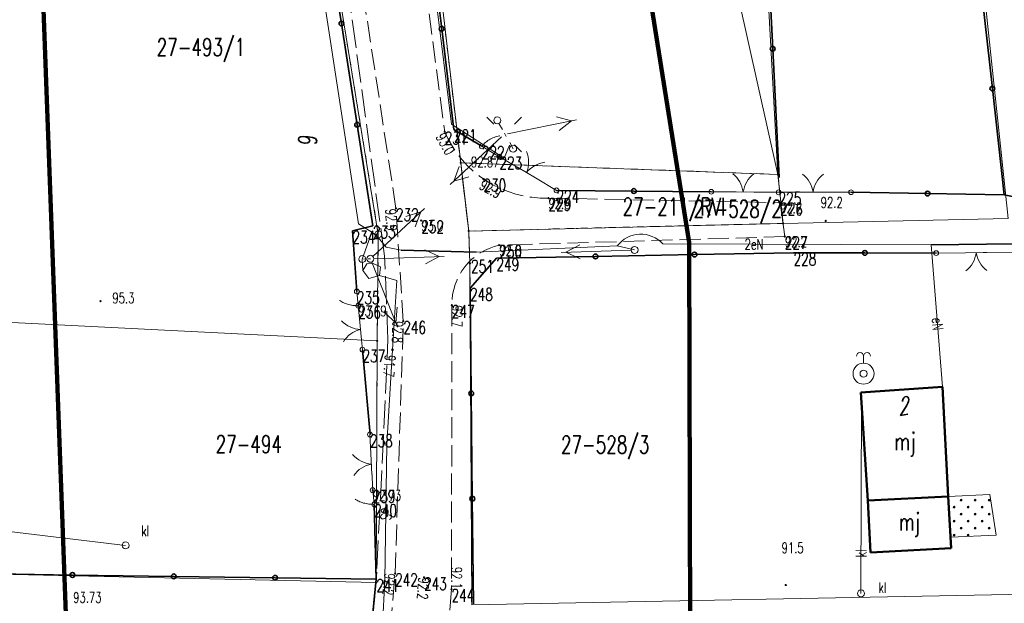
# Model space of a CAD drawing. Header units: metres. Extents: x 7542868 to 7543894, y 5828497 to 5830561.
# Tile 50 of 66: x 7543085 to 7543155, y 5830393 to 5830434. Entities that reach past the tile are written whole.
import ezdxf
from ezdxf.enums import TextEntityAlignment as Align

# ---------------------------------------------------------------- set-up
doc = ezdxf.new("R2010")
doc.units = ezdxf.units.M
for name, pattern in [('1', [0]), ('2_1', [0]), ('2_14', [1, -1]), ('2_KTJZ01', [2, 1.5, -0.5]), ('3_14', [1, -1]), ('3_EGBB01', [0]), ('3_EGBW14', [0]), ('4_1', [0]), ('4_SUOP03_03', [0]), ('4_SUOP03_13', [0]), ('4_SUPE_01', [0]), ('4_SUPK_01', [0]), ('4_SUPT_P_01', [2.5, 2, -0.5]), ('4_SUSM03_02', [0]), ('GDE', [0]), ('GUK', [2, 1.5, -0.5]), ('GUZ', [1, 0.5, -0.5])]:
    doc.linetypes.add(name, pattern=pattern)
doc.layers.get('0').update_dxf_attribs({"color": 250, "linetype": 'CONTINUOUS', "lineweight": 100})
for name, color, linetype, lineweight in [('Dzialki', 7, 'GDE', 18), ('EADTD_T_0', 7, 'CONTINUOUS', 25), ('EGBB_E_T_0', 7, 'CONTINUOUS', 25), ('EGBB_L_0', 7, '3_EGBB01', 50), ('EGBE_L_6', 7, '3_EGBW14', 18), ('Kontury', 3, 'GUK', 18), ('KTJZ_L_0', 7, '2_KTJZ01', 18), ('KTOK_L_1', 7, '2_1', 18), ('KTOK_L_3', 7, '2_1', 18), ('KTOK_L_4', 7, 'CONTINUOUS', 35), ('Numery_dzialek', 7, 'CONTINUOUS', 13), ('Numery_konturow', 3, 'CONTINUOUS', 13), ('Numery_uzytkow', 7, 'CONTINUOUS', 13), ('PIKIETY_T_0', 230, 'CONTINUOUS', 0), ('Punkty', 7, 'CONTINUOUS', 18), ('RTPW_T_0', 7, 'CONTINUOUS', 15), ('RTPW_T_1', 7, 'CONTINUOUS', 15), ('SUOE_L_1', 1, '4_SUOP03_13', 35), ('SUPE_E_T_2', 1, 'CONTINUOUS', 15), ('SUPE_E_T_3', 1, 'CONTINUOUS', 15), ('SUPE_L_2', 1, '4_SUPE_01', 18), ('SUPE_L_3', 1, '4_SUPE_01', 18), ('SUPK_E_T_1', 34, 'CONTINUOUS', 15), ('SUPK_L_1', 34, '4_SUPK_01', 18), ('SUPP_L_6', 30, '4_SUPT_P_01', 18), ('SUSM_L_4', 7, 'CONTINUOUS', 18), ('SUSM_T_0', 7, 'CONTINUOUS', 18), ('SUSM_T_3', 7, 'CONTINUOUS', 18), ('SUTE_T_0', 1, 'CONTINUOUS', 18), ('SUTK_T_0', 7, 'CONTINUOUS', 18), ('SUUK_E_T_3', 7, 'CONTINUOUS', 15), ('SUUK_T_2', 34, 'CONTINUOUS', 18), ('SUUK_T_4', 7, 'CONTINUOUS', 18), ('SUUW_T_2', 7, 'CONTINUOUS', 18), ('Uzytki', 7, 'GUZ', 18), ('ZASIEG_L_0', 3, '1', 100)]:
    doc.layers.add(name, color=color, linetype=linetype, lineweight=lineweight)
doc.styles.get("Standard").update_dxf_attribs({"font": 'Simplex.SHX', "width": 0.75})

# ---------------------------------------------------------------- blocks, each defined once
blk = doc.blocks.new('GRT')
at = {"linetype": 'CONTINUOUS'}
blk.add_circle((0, 0), 0.25, dxfattribs=at)
blk = doc.blocks.new('GRO')
at = {"linetype": 'CONTINUOUS'}
blk.add_circle((0, 0), 0.045, dxfattribs=at)
blk = doc.blocks.new('2_RTPW01')
at = {"linetype": 'CONTINUOUS'}
blk.add_circle((0, 0), 0.045, dxfattribs=at)
blk = doc.blocks.new('2_RTPW02')
at = {"linetype": 'CONTINUOUS'}
blk.add_circle((0, 0), 0.045, dxfattribs=at)
blk = doc.blocks.new('3_EGBW14_W')
at = {"linetype": 'CONTINUOUS'}
for radius in [0.06, 0.055, 0.05, 0.045, 0.04, 0.035, 0.03, 0.025, 0.02, 0.015, 0.01, 0.005]:
    blk.add_circle((0, 0), radius, dxfattribs=at)
blk = doc.blocks.new('4_SUSM04_01')
at = {"linetype": 'CONTINUOUS'}
blk.add_circle((0, 0), 0.25, dxfattribs=at)
blk = doc.blocks.new('4_SUSM01_01')
at = {"linetype": 'CONTINUOUS'}
for p, q in [((-0.742, 0.742), (-1.237, 1.237)), ((0.742, 0.742), (1.237, 1.237)), ((-0.742, -0.742), (-1.237, -1.237)), ((0.742, -0.742), (1.237, -1.237))]:
    blk.add_line(p, q, dxfattribs=at)
blk = doc.blocks.new('4_SUPS01_03')
at = {"linetype": 'CONTINUOUS'}
blk.add_circle((0, 0), 0.0625, dxfattribs=at)
blk = doc.blocks.new('4_SUUS22_01')
at = {"linetype": 'CONTINUOUS'}
blk.add_circle((0, 0), 0.25, dxfattribs=at)
blk = doc.blocks.new('4_SUUS15_05')
at = {"linetype": 'CONTINUOUS'}
blk.add_circle((0, 0), 0.25, dxfattribs=at)
blk = doc.blocks.new('4_SUUS14')
at = {"linetype": 'CONTINUOUS'}
blk.add_line((0, 0.75), (0, 1.25), dxfattribs=at)
for radius in [0.75, 0.25]:
    blk.add_circle((0, 0), radius, dxfattribs=at)
for centre in [(-0.25, 1.25), (0.25, 1.25)]:
    blk.add_arc(centre, 0.25, 0, 180, dxfattribs=at)

msp = doc.modelspace()

# ---------------------------------------------------------------- linework, layer by layer
at = {"layer": 'Dzialki'}
for p, q in [((7543155.75, 5830420.2), (7543149.13, 5830482.79)), ((7543139.35, 5830423.34), (7543127.2, 5830477.88)), ((7543116.74, 5830424.16), (7543111.04, 5830473.08)), ((7543110.87, 5830419.06), (7543104.8, 5830456.31)), ((7543139.35, 5830423.34), (7543138.04, 5830446.83)), ((7543117.31, 5830419.3), (7543116.74, 5830424.16)), ((7543116.74, 5830424.16), (7543139.35, 5830423.34)), ((7543139.71, 5830419.84), (7543139.35, 5830423.34)), ((7543155.75, 5830420.2), (7543139.71, 5830419.84)), ((7543117.31, 5830419.3), (7543139.71, 5830419.84)), ((7543110.79, 5830411.48), (7543110.87, 5830419.06)), ((7543117.4, 5830416.99), (7543117.31, 5830419.3)), ((7543117.54, 5830392.64), (7543117.4, 5830416.99)), ((7543046.37, 5830414.66), (7543110.79, 5830411.48)), ((7543110.72, 5830394.23), (7543110.79, 5830411.48)), ((7543052.75, 5830395.53), (7543110.72, 5830394.23)), ((7543105.36, 5830340.23), (7543110.72, 5830394.23)), ((7543117.54, 5830392.64), (7543159.75, 5830393.46))]:
    msp.add_line(p, q, dxfattribs=at)
at = {"layer": 'EGBB_L_0', "linetype": '3_EGBB01'}
for p, q in [((7543151.085, 5830408.189), (7543145.266, 5830407.788)), ((7543151.085, 5830408.189), (7543151.489, 5830400.38)), ((7543145.266, 5830407.788), (7543145.75, 5830400.08)), ((7543151.489, 5830400.38), (7543145.75, 5830400.08)), ((7543145.75, 5830400.08), (7543145.946, 5830396.381)), ((7543151.489, 5830400.38), (7543151.685, 5830396.681)), ((7543151.685, 5830396.681), (7543145.946, 5830396.381))]:
    msp.add_line(p, q, dxfattribs=at)
at = {"layer": 'EGBE_L_6', "linetype": '3_EGBW14'}
for p, q in [((7543151.489, 5830400.38), (7543154.449, 5830400.501)), ((7543151.639, 5830397.461), (7543151.489, 5830400.38)), ((7543154.899, 5830397.614), (7543151.639, 5830397.461))]:
    msp.add_line(p, q, dxfattribs=at)
at = {"layer": 'EGBE_L_6', "linetype": '3_14'}
msp.add_line((7543154.449, 5830400.501), (7543154.899, 5830397.614), dxfattribs=at)
at = {"layer": 'Kontury'}
for p, q in [((7543116.74, 5830424.16), (7543139.35, 5830423.34)), ((7543117.31, 5830419.3), (7543116.74, 5830424.16)), ((7543139.35, 5830423.34), (7543139.71, 5830419.84)), ((7543139.71, 5830419.84), (7543117.31, 5830419.3))]:
    msp.add_line(p, q, dxfattribs=at)
at = {"layer": 'KTJZ_L_0', "linetype": '2_KTJZ01'}
for p, q in [((7543113.71, 5830440.74), (7543115.6, 5830426.38)), ((7543112.13, 5830420.91), (7543109.21, 5830440.03)), ((7543123, 5830421.65), (7543139.5, 5830421.32)), ((7543112.65, 5830412.87), (7543112.13, 5830420.91)), ((7543139.84, 5830418.9), (7543119.49, 5830418.29)), ((7543116.11, 5830414.02), (7543116.09, 5830393.77)), ((7543112.07, 5830394.87), (7543112.65, 5830412.87)), ((7543110.42, 5830375.01), (7543112.07, 5830394.87)), ((7543116.09, 5830393.77), (7543114.51, 5830375.04))]:
    msp.add_line(p, q, dxfattribs=at)
at = {"layer": 'KTJZ_L_0', "linetype": '2_14'}
msp.add_line((7543139.5, 5830421.32), (7543139.84, 5830418.9), dxfattribs=at)
at = {"layer": 'KTJZ_L_0', "linetype": '2_KTJZ01'}
for centre, radius, start, end in [((7543122.761, 5830429.429), 7.783, 203.06694, 271.76051), ((7543120.429, 5830414.074), 4.319, 102.55383, 180.71807)]:
    msp.add_arc(centre, radius, start, end, dxfattribs=at)
at = {"layer": 'KTOK_L_1'}
for p, q in [((7543119.5, 5830424.6), (7543120.997, 5830423.717)), ((7543120.781, 5830423.844), (7543122.073, 5830423.083)), ((7543122.073, 5830423.083), (7543123.57, 5830422.2)), ((7543134.597, 5830422.102), (7543136.368, 5830422.087)), ((7543136.118, 5830422.089), (7543137.618, 5830422.076)), ((7543137.618, 5830422.076), (7543139.39, 5830422.06)), ((7543139.39, 5830422.06), (7543141.348, 5830422.062)), ((7543141.098, 5830422.062), (7543142.598, 5830422.063)), ((7543142.598, 5830422.063), (7543144.557, 5830422.065)), ((7543152.723, 5830417.755), (7543150.623, 5830417.728)), ((7543154.223, 5830417.774), (7543152.723, 5830417.755)), ((7543156.073, 5830417.798), (7543153.973, 5830417.771)), ((7543109.53, 5830413.027), (7543109.44, 5830413.97)), ((7543109.673, 5830411.534), (7543109.53, 5830413.027)), ((7543109.74, 5830410.84), (7543109.65, 5830411.783)), ((7543110.342, 5830403.429), (7543110.275, 5830404.79)), ((7543110.415, 5830401.931), (7543110.342, 5830403.429)), ((7543110.47, 5830400.82), (7543110.403, 5830402.181))]:
    msp.add_line(p, q, dxfattribs=at)
for centre in [(7543119.5, 5830424.6), (7543123.57, 5830422.2), (7543134.597, 5830422.102), (7543139.39, 5830422.06), (7543139.39, 5830422.06), (7543144.557, 5830422.065), (7543150.623, 5830417.728), (7543109.44, 5830413.97), (7543109.74, 5830410.84), (7543110.275, 5830404.79), (7543110.47, 5830400.82)]:
    msp.add_circle(centre, 0.17, dxfattribs=at)
for centre, start, end in [((7543119.581, 5830424.232), 337.41743, 21.4918), ((7543122.993, 5830422.219), 97.45415, 141.52852), ((7543134.885, 5830421.823), 7.43742, 51.5118), ((7543138.847, 5830421.788), 127.47415, 171.54852), ((7543139.868, 5830421.784), 8.00289, 52.07726), ((7543143.83, 5830421.788), 128.03961, 172.11398), ((7543151.489, 5830418.015), 308.71191, 352.78629), ((7543155.45, 5830418.066), 188.67519, 232.74957), ((7543109.688, 5830414.279), 223.45606, 267.53043), ((7543110.066, 5830410.335), 103.41934, 147.49371), ((7543110.557, 5830404.672), 220.7973, 264.87167), ((7543110.752, 5830400.716), 100.76057, 144.83495)]:
    msp.add_arc(centre, 2, start, end, dxfattribs=at)
at = {"layer": 'KTOK_L_3'}
for p, q in [((7543118.603, 5830425.689), (7543118.682, 5830425.747)), ((7543118.682, 5830425.747), (7543118.77, 5830425.799)), ((7543118.77, 5830425.799), (7543118.849, 5830425.857)), ((7543118.849, 5830425.857), (7543118.939, 5830425.896)), ((7543118.939, 5830425.896), (7543119.035, 5830425.944)), ((7543119.035, 5830425.944), (7543119.121, 5830425.975)), ((7543119.121, 5830425.975), (7543119.212, 5830426.014)), ((7543119.212, 5830426.014), (7543119.306, 5830426.04)), ((7543119.306, 5830426.04), (7543119.4, 5830426.065)), ((7543119.4, 5830426.065), (7543119.502, 5830426.086)), ((7543119.502, 5830426.086), (7543119.537, 5830426.089)), ((7543118.25, 5830425.34), (7543118.318, 5830425.416)), ((7543118.25, 5830425.34), (7543118.875, 5830424.97)), ((7543118.318, 5830425.416), (7543118.385, 5830425.492)), ((7543118.385, 5830425.492), (7543118.448, 5830425.56)), ((7543118.448, 5830425.56), (7543118.532, 5830425.626)), ((7543118.532, 5830425.626), (7543118.603, 5830425.689)), ((7543118.875, 5830424.97), (7543119.5, 5830424.6)), ((7543109.39, 5830414.48), (7543109.34, 5830414.99)), ((7543108.118, 5830414.335), (7543108.096, 5830414.353)), ((7543108.193, 5830414.287), (7543108.118, 5830414.335)), ((7543108.267, 5830414.246), (7543108.193, 5830414.287)), ((7543108.342, 5830414.206), (7543108.267, 5830414.246)), ((7543108.425, 5830414.173), (7543108.342, 5830414.206)), ((7543108.499, 5830414.139), (7543108.425, 5830414.173)), ((7543108.593, 5830414.107), (7543108.499, 5830414.139)), ((7543108.676, 5830414.074), (7543108.593, 5830414.107)), ((7543108.768, 5830414.055), (7543108.676, 5830414.074)), ((7543108.861, 5830414.03), (7543108.768, 5830414.055)), ((7543108.954, 5830414.012), (7543108.861, 5830414.03)), ((7543109.045, 5830414), (7543108.954, 5830414.012)), ((7543109.147, 5830413.983), (7543109.045, 5830414)), ((7543109.238, 5830413.978), (7543109.147, 5830413.983)), ((7543109.339, 5830413.974), (7543109.238, 5830413.978)), ((7543109.44, 5830413.97), (7543109.339, 5830413.974)), ((7543109.44, 5830413.97), (7543109.39, 5830414.48)), ((7543110.525, 5830400.315), (7543110.47, 5830400.82)), ((7543109.255, 5830400.156), (7543109.233, 5830400.174)), ((7543109.33, 5830400.11), (7543109.255, 5830400.156)), ((7543109.405, 5830400.07), (7543109.33, 5830400.11)), ((7543109.48, 5830400.031), (7543109.405, 5830400.07)), ((7543109.564, 5830399.999), (7543109.48, 5830400.031)), ((7543109.638, 5830399.966), (7543109.564, 5830399.999)), ((7543109.731, 5830399.936), (7543109.638, 5830399.966)), ((7543109.815, 5830399.904), (7543109.731, 5830399.936)), ((7543109.908, 5830399.887), (7543109.815, 5830399.904)), ((7543110.001, 5830399.863), (7543109.908, 5830399.887)), ((7543110.093, 5830399.846), (7543110.001, 5830399.863)), ((7543110.185, 5830399.835), (7543110.093, 5830399.846)), ((7543110.287, 5830399.819), (7543110.185, 5830399.835)), ((7543110.378, 5830399.815), (7543110.287, 5830399.819)), ((7543110.479, 5830399.813), (7543110.378, 5830399.815)), ((7543110.58, 5830399.81), (7543110.479, 5830399.813)), ((7543110.58, 5830399.81), (7543110.525, 5830400.315))]:
    msp.add_line(p, q, dxfattribs=at)
for centre in [(7543118.25, 5830425.34), (7543119.5, 5830424.6), (7543109.34, 5830414.99), (7543109.44, 5830413.97), (7543110.47, 5830400.82), (7543110.58, 5830399.81)]:
    msp.add_circle(centre, 0.17, dxfattribs=at)
at = {"layer": 'KTOK_L_4'}
for p, q in [((7543107.118, 5830441.306), (7543108.242, 5830434.094)), ((7543138.975, 5830432.298), (7543138.511, 5830441.476)), ((7543115.387, 5830433.72), (7543114.513, 5830440.9)), ((7543154.627, 5830429.455), (7543153.794, 5830437.039)), ((7543108.242, 5830434.094), (7543109.366, 5830426.882)), ((7543116.26, 5830426.54), (7543115.387, 5830433.72)), ((7543139.439, 5830423.12), (7543138.975, 5830432.298)), ((7543155.46, 5830421.871), (7543154.627, 5830429.455)), ((7543109.366, 5830426.882), (7543110.49, 5830419.67)), ((7543118.25, 5830425.34), (7543116.26, 5830426.54)), ((7543129.083, 5830422.151), (7543123.57, 5830422.2)), ((7543134.597, 5830422.102), (7543129.083, 5830422.151)), ((7543144.557, 5830422.065), (7543150.008, 5830421.968)), ((7543150.008, 5830421.968), (7543155.46, 5830421.871)), ((7543156.642, 5830421.649), (7543155.46, 5830421.871)), ((7543110.49, 5830419.67), (7543109.03, 5830419.31)), ((7543109.03, 5830419.31), (7543109.34, 5830414.99)), ((7543119.29, 5830417.36), (7543117.41, 5830415.23)), ((7543126.347, 5830417.49), (7543119.29, 5830417.36)), ((7543133.403, 5830417.62), (7543126.347, 5830417.49)), ((7543140.46, 5830417.75), (7543133.403, 5830417.62)), ((7543145.542, 5830417.739), (7543140.46, 5830417.75)), ((7543150.623, 5830417.728), (7543145.542, 5830417.739)), ((7543117.41, 5830415.23), (7543117.49, 5830407.723)), ((7543110.28, 5830404.79), (7543109.74, 5830410.84)), ((7543117.49, 5830407.723), (7543117.57, 5830400.217)), ((7543110.73, 5830394.48), (7543110.58, 5830399.81)), ((7543117.57, 5830400.217), (7543117.65, 5830392.71)), ((7543081.855, 5830394.87), (7543089.074, 5830394.772)), ((7543089.074, 5830394.772), (7543096.293, 5830394.675)), ((7543096.293, 5830394.675), (7543103.511, 5830394.577)), ((7543103.511, 5830394.577), (7543110.73, 5830394.48)), ((7543110.73, 5830394.48), (7543109.97, 5830386.84))]:
    msp.add_line(p, q, dxfattribs=at)
for centre in [(7543108.242, 5830434.094), (7543115.387, 5830433.72), (7543138.975, 5830432.298), (7543154.627, 5830429.455), (7543109.366, 5830426.882), (7543129.083, 5830422.151), (7543150.008, 5830421.968), (7543126.347, 5830417.49), (7543133.403, 5830417.62), (7543145.542, 5830417.739), (7543117.49, 5830407.723), (7543117.57, 5830400.217), (7543089.074, 5830394.772), (7543096.293, 5830394.675), (7543103.511, 5830394.577)]:
    msp.add_circle(centre, 0.17, dxfattribs=at)
at = {"layer": 'SUOE_L_1', "linetype": '4_SUOP03_03'}
for p, q in [((7543150.273, 5830418.31), (7543156.179, 5830418.379)), ((7543112.504, 5830417.935), (7543117.852, 5830417.796))]:
    msp.add_line(p, q, dxfattribs=at)
at = {"layer": 'SUOE_L_1', "linetype": '4_1'}
for p, q in [((7543150.273, 5830418.31), (7543156.179, 5830418.379)), ((7543112.504, 5830417.935), (7543117.852, 5830417.796))]:
    msp.add_line(p, q, dxfattribs=at)
at = {"layer": 'SUPE_L_2', "linetype": '4_SUPE_01'}
for p, q in [((7543109.728, 5830417.3), (7543109.76, 5830416.48)), ((7543109.76, 5830416.48), (7543110.05, 5830416.96)), ((7543110.05, 5830416.96), (7543110.51, 5830416.99)), ((7543110.51, 5830416.99), (7543111.02, 5830416.74)), ((7543111.02, 5830416.74), (7543110.95, 5830416.14)), ((7543109.76, 5830416.48), (7543110.19, 5830415.91)), ((7543110.19, 5830415.91), (7543110.95, 5830416.14)), ((7543110.95, 5830416.14), (7543112.18, 5830415.78)), ((7543112.18, 5830415.78), (7543111.88, 5830410.83)), ((7543111.88, 5830410.83), (7543111.49, 5830404.11)), ((7543111.49, 5830404.11), (7543111.33, 5830394.37)), ((7543111.33, 5830394.37), (7543110.63, 5830381.28))]:
    msp.add_line(p, q, dxfattribs=at)
at = {"layer": 'SUPE_L_3', "linetype": '4_SUPE_01'}
for p, q in [((7543116.079, 5830426.928), (7543110.789, 5830469.827)), ((7543104.793, 5830450.149), (7543109.456, 5830419.811)), ((7543124.985, 5830427.217), (7543120.082, 5830426.236)), ((7543124.642, 5830427.149), (7543123.563, 5830427.443)), ((7543124.642, 5830427.149), (7543123.759, 5830426.462)), ((7543119.843, 5830424.488), (7543116.079, 5830426.928)), ((7543119.654, 5830426.017), (7543115.994, 5830422.61)), ((7543120.208, 5830425.422), (7543119.843, 5830424.488)), ((7543116.641, 5830423.896), (7543116.25, 5830422.848)), ((7543117.323, 5830423.164), (7543116.25, 5830422.848)), ((7543114.152, 5830420.895), (7543110.492, 5830417.488)), ((7543113.895, 5830420.657), (7543112.823, 5830420.341)), ((7543113.895, 5830420.657), (7543113.504, 5830419.609)), ((7543109.456, 5830419.811), (7543110.418, 5830419.224)), ((7543109.728, 5830417.3), (7543110.418, 5830419.224)), ((7543110.418, 5830419.224), (7543110.734, 5830418.985)), ((7543110.734, 5830418.985), (7543111.441, 5830418.138)), ((7543111.441, 5830418.138), (7543112.504, 5830417.935)), ((7543117.852, 5830417.796), (7543127.895, 5830418.235)), ((7543124.239, 5830417.785), (7543125.222, 5830418.318)), ((7543127.895, 5830418.235), (7543129.136, 5830417.949)), ((7543131.139, 5830418.378), (7543150.273, 5830418.31)), ((7543156.179, 5830418.379), (7543150.273, 5830418.31)), ((7543150.273, 5830418.31), (7543151.085, 5830408.189)), ((7543110.559, 5830417.326), (7543115.556, 5830417.494)), ((7543112.504, 5830417.935), (7543117.852, 5830417.796)), ((7543114.19, 5830417.948), (7543115.206, 5830417.482)), ((7543114.223, 5830416.949), (7543115.206, 5830417.482)), ((7543123.889, 5830417.773), (7543128.886, 5830417.941)), ((7543124.239, 5830417.785), (7543125.255, 5830417.319)), ((7543110.401, 5830417.086), (7543112.245, 5830412.438)), ((7543112.212, 5830413.877), (7543112.116, 5830412.764)), ((7543111.283, 5830413.509), (7543112.116, 5830412.764))]:
    msp.add_line(p, q, dxfattribs=at)
msp.add_arc((7543129.576, 5830416.974), 2.101, 41.93923, 143.13128, dxfattribs=at)
at = {"layer": 'SUPK_L_1', "linetype": '4_SUPK_01'}
for p, q in [((7543145.264, 5830393.46), (7543145.304, 5830407.189)), ((7543092.864, 5830396.881), (7543074.907, 5830399.027))]:
    msp.add_line(p, q, dxfattribs=at)
at = {"layer": 'SUPK_L_1', "linetype": '4_1'}
for p, q in [((7543145.264, 5830393.46), (7543145.304, 5830407.189)), ((7543074.907, 5830399.027), (7543092.864, 5830396.881))]:
    msp.add_line(p, q, dxfattribs=at)
at = {"layer": 'SUPP_L_6', "linetype": '4_SUPT_P_01'}
for p, q in [((7543111.313, 5830417.512), (7543103.784, 5830472.601)), ((7543111.558, 5830411.585), (7543111.313, 5830417.512)), ((7543110.777, 5830395.228), (7543111.558, 5830411.585)), ((7543109.143, 5830375.55), (7543110.777, 5830395.228))]:
    msp.add_line(p, q, dxfattribs=at)
at = {"layer": 'SUSM_L_4', "linetype": '4_SUSM03_02'}
for p, q in [((7543119.471, 5830426.969), (7543119.716, 5830426.533)), ((7543119.852, 5830426.289), (7543119.989, 5830426.044)), ((7543120.234, 5830425.608), (7543120.478, 5830425.172)), ((7543109.811, 5830417.303), (7543109.977, 5830417.308)), ((7543110.143, 5830417.313), (7543110.309, 5830417.318))]:
    msp.add_line(p, q, dxfattribs=at)
for centre in [(7543119.349, 5830427.187), (7543120.478, 5830425.172), (7543109.728, 5830417.3), (7543110.309, 5830417.318)]:
    msp.add_circle(centre, 0.25, dxfattribs=at)
at = {"layer": 'Uzytki'}
for p, q in [((7543111.04, 5830473.08), (7543116.74, 5830424.16)), ((7543104.8, 5830456.31), (7543110.87, 5830419.06)), ((7543116.74, 5830424.16), (7543117.31, 5830419.3)), ((7543139.35, 5830423.34), (7543116.74, 5830424.16)), ((7543139.71, 5830419.84), (7543139.35, 5830423.34)), ((7543117.31, 5830419.3), (7543139.71, 5830419.84)), ((7543110.87, 5830419.06), (7543110.79, 5830411.48)), ((7543117.31, 5830419.3), (7543117.4, 5830416.99)), ((7543117.4, 5830416.99), (7543117.54, 5830392.64)), ((7543110.79, 5830411.48), (7543110.72, 5830394.23)), ((7543110.72, 5830394.23), (7543105.36, 5830340.23))]:
    msp.add_line(p, q, dxfattribs=at)
at = {"layer": 'ZASIEG_L_0', "linetype": '1'}
for p, q in [((7543090.764, 5830332.885), (7543085.426, 5830478.436)), ((7543123.701, 5830477.374), (7543133.014, 5830418.478)), ((7543133.014, 5830418.478), (7543133.208, 5830341.083))]:
    msp.add_line(p, q, dxfattribs=at)

# ---------------------------------------------------------------- block references
at = {"layer": 'EGBE_L_6'}
for p in [(7543152.399, 5830400.114), (7543153.399, 5830400.114), (7543154.399, 5830400.114), (7543151.899, 5830399.614), (7543152.399, 5830399.114), (7543152.899, 5830399.614), (7543153.399, 5830399.114), (7543153.899, 5830399.614), (7543154.399, 5830399.114), (7543151.899, 5830398.614), (7543152.899, 5830398.614), (7543153.899, 5830398.614), (7543151.899, 5830397.614), (7543152.399, 5830398.114), (7543152.899, 5830397.614), (7543153.399, 5830398.114), (7543154.399, 5830398.114)]:
    msp.add_blockref('3_EGBW14_W', p, dxfattribs=at)
at = {"layer": 'Punkty'}
for name, p in [('GRO', (7543116.74, 5830424.16)), ('GRO', (7543139.35, 5830423.34)), ('GRO', (7543139.71, 5830419.84)), ('GRT', (7543110.87, 5830419.06)), ('GRO', (7543117.31, 5830419.3)), ('GRO', (7543117.4, 5830416.99)), ('GRO', (7543110.79, 5830411.48)), ('GRO', (7543110.72, 5830394.23))]:
    msp.add_blockref(name, p, dxfattribs=at)
at = {"layer": 'RTPW_T_0'}
for p in [(7543115.6, 5830426.38), (7543118.36, 5830423.01), (7543123, 5830421.65), (7543112.13, 5830420.91), (7543139.5, 5830421.32), (7543113.93, 5830420.05), (7543139.84, 5830418.9), (7543119.49, 5830418.29), (7543116.11, 5830414.02), (7543112.65, 5830412.87), (7543112.07, 5830394.87), (7543114.13, 5830394.6), (7543116.09, 5830393.77)]:
    msp.add_blockref('2_RTPW01', p, dxfattribs=at)
at = {"layer": 'RTPW_T_0', "rotation": 269.9999974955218}
for p in [(7543142.751, 5830420.022), (7543091.073, 5830414.302), (7543139.901, 5830394.059)]:
    msp.add_blockref('2_RTPW01', p, dxfattribs=at)
at = {"layer": 'RTPW_T_1'}
for p in [(7543119.5, 5830424.6), (7543109.44, 5830413.97), (7543110.47, 5830400.82)]:
    msp.add_blockref('2_RTPW02', p, dxfattribs=at)
at = {"layer": 'SUSM_T_0'}
msp.add_blockref('4_SUSM01_01', (7543119.837, 5830426.187), dxfattribs=at)
at = {"layer": 'SUSM_T_3'}
msp.add_blockref('4_SUSM04_01', (7543129.136, 5830417.949), dxfattribs=at)
at = {"layer": 'SUTE_T_0'}
msp.add_blockref('4_SUPS01_03', (7543111.88, 5830410.83), dxfattribs=at)
at = {"layer": 'SUUK_T_2'}
for p in [(7543092.864, 5830396.881), (7543145.264, 5830393.46)]:
    msp.add_blockref('4_SUUS15_05', p, dxfattribs=at)
at = {"layer": 'SUUK_T_4'}
for p in [(7543092.864, 5830396.881), (7543145.264, 5830393.46)]:
    msp.add_blockref('4_SUUS22_01', p, dxfattribs=at)
at = {"layer": 'SUUW_T_2'}
msp.add_blockref('4_SUUS14', (7543145.447, 5830409.13), dxfattribs=at)

# ---------------------------------------------------------------- texts
at = {"layer": 'EADTD_T_0', "oblique": 15, "width": 0.7}
msp.add_text('6', height=1.25, rotation=281.88866, dxfattribs=at).set_placement((7543105.179, 5830425.844), align=Align.CENTER)
msp.add_text('2', height=1.25, rotation=9.68911, dxfattribs=at).set_placement((7543147.77, 5830407.365), align=Align.TOP_LEFT)
at = {"layer": 'EGBB_E_T_0', "width": 0.7}
for p in [(7543148.397, 5830404.109), (7543148.718, 5830398.381)]:
    msp.add_text('mj', height=1.25, dxfattribs=at).set_placement(p, align=Align.MIDDLE)
at = {"layer": 'Numery_dzialek', "width": 0.7}
for s, p in [('27-493/1', (7543095.08, 5830433.039)), ('27-528/2', (7543133.331, 5830421.504)), ('27-494', (7543099.28, 5830404.728)), ('27-528/3', (7543123.89, 5830404.69))]:
    msp.add_text(s, height=1.25, dxfattribs=at).set_placement(p, align=Align.TOP_LEFT)
at = {"layer": 'Numery_konturow', "width": 0.7}
msp.add_text('27-211/RVI', height=1.25, dxfattribs=at).set_placement((7543128.28, 5830421.66), align=Align.TOP_LEFT)
at = {"layer": 'Numery_uzytkow', "width": 0.7}
msp.add_text('27-211/R', height=1.25, dxfattribs=at).set_placement((7543128.28, 5830421.66), align=Align.TOP_LEFT)
at = {"layer": 'PIKIETY_T_0', "width": 0.7}
for s, p in [('221', (7543116.26, 5830426.54)), ('231', (7543115.6, 5830426.38)), ('222', (7543118.25, 5830425.34)), ('223', (7543119.5, 5830424.6)), ('230', (7543118.36, 5830423.01)), ('224', (7543123.57, 5830422.2)), ('229', (7543123, 5830421.65)), ('225', (7543139.39, 5830422.06)), ('232', (7543112.13, 5830420.91)), ('226', (7543139.5, 5830421.32)), ('233', (7543110.49, 5830419.67)), ('252', (7543113.93, 5830420.05)), ('234', (7543109.03, 5830419.31)), ('227', (7543139.84, 5830418.9)), ('250', (7543119.49, 5830418.29)), ('249', (7543119.29, 5830417.36)), ('228', (7543140.46, 5830417.75)), ('251', (7543117.48, 5830417.23)), ('248', (7543117.41, 5830415.23)), ('235', (7543109.34, 5830414.99)), ('236', (7543109.44, 5830413.97)), ('247', (7543116.11, 5830414.02)), ('246', (7543112.65, 5830412.87)), ('237', (7543109.74, 5830410.84)), ('238', (7543110.28, 5830404.79)), ('239', (7543110.47, 5830400.82)), ('240', (7543110.58, 5830399.81)), ('242', (7543112.07, 5830394.87)), ('241', (7543110.73, 5830394.48)), ('243', (7543114.13, 5830394.6)), ('244', (7543116.09, 5830393.77))]:
    msp.add_text(s, height=0.9, dxfattribs=at).set_placement(p, align=Align.TOP_LEFT)
at = {"layer": 'RTPW_T_0', "width": 0.7}
for s, rotation, p in [('93.0', 298.66515, (7543115.6, 5830426.38)), ('92.9', 330.61342, (7543118.36, 5830423.01)), ('92.8', 358.94493, (7543123, 5830421.65)), ('92.9', 273.37005, (7543112.13, 5830420.91)), ('92.8', 267.95306, (7543112.65, 5830412.87)), ('92.2', 265.36493, (7543112.07, 5830394.87))]:
    msp.add_text(s, height=0.75, rotation=rotation, dxfattribs=at).set_placement(p, align=Align.TOP_LEFT)
for s, p in [('92.2', (7543142.391, 5830421.714)), ('92.2', (7543139.5, 5830421.32)), ('93.0', (7543113.93, 5830420.05)), ('92.2', (7543139.84, 5830418.9)), ('92.8', (7543119.49, 5830418.29)), ('95.3', (7543091.919, 5830414.896)), ('91.5', (7543139.608, 5830397.084))]:
    msp.add_text(s, height=0.75, dxfattribs=at).set_placement(p, align=Align.TOP_LEFT)
msp.add_text('92.7', height=0.75, rotation=269.34, dxfattribs=at).set_placement((7543116.11, 5830414.02))
msp.add_text('92.1', height=0.75, rotation=270.57347, dxfattribs=at).set_placement((7543116.09, 5830393.77), align=Align.RIGHT)
msp.add_text('92.2', height=0.75, rotation=265.76, dxfattribs=at).set_placement((7543114.13, 5830394.6), align=Align.MIDDLE_LEFT)
at = {"layer": 'RTPW_T_1', "width": 0.7}
msp.add_text('92.87', height=0.75, dxfattribs=at).set_placement((7543119.5, 5830424.6), align=Align.TOP_RIGHT)
for s, p in [('93.19', (7543109.44, 5830413.97)), ('92.73', (7543110.47, 5830400.82))]:
    msp.add_text(s, height=0.75, dxfattribs=at).set_placement(p, align=Align.TOP_LEFT)
at = {"layer": 'SUPE_E_T_2', "width": 0.7}
msp.add_text('eS', height=0.75, rotation=264.50768, dxfattribs=at).set_placement((7543111.433, 5830399.118), align=Align.MIDDLE)
at = {"layer": 'SUPE_E_T_3', "width": 0.7}
for s, rotation, p in [('2eN', 359.79419, (7543137.648, 5830418.355)), ('eN', 274.58486, (7543150.725, 5830412.672))]:
    msp.add_text(s, height=0.75, rotation=rotation, dxfattribs=at).set_placement(p, align=Align.MIDDLE)
at = {"layer": 'SUPK_E_T_1', "width": 0.7}
msp.add_text('kl', height=0.75, rotation=89.83274, dxfattribs=at).set_placement((7543145.272, 5830396.317), align=Align.MIDDLE)
at = {"layer": 'SUTE_T_0', "width": 0.7}
msp.add_text('91.7', height=0.75, rotation=265.26122, dxfattribs=at).set_placement((7543111.356, 5830410.494))
at = {"layer": 'SUTK_T_0', "width": 0.7}
msp.add_text('93.73', height=0.75, dxfattribs=at).set_placement((7543089.127, 5830393.544), align=Align.TOP_LEFT)
at = {"layer": 'SUUK_E_T_3', "width": 0.7}
for p in [(7543093.981, 5830397.551), (7543146.514, 5830393.496)]:
    msp.add_text('kl', height=0.75, dxfattribs=at).set_placement(p)

doc.saveas('drawing.dxf')
